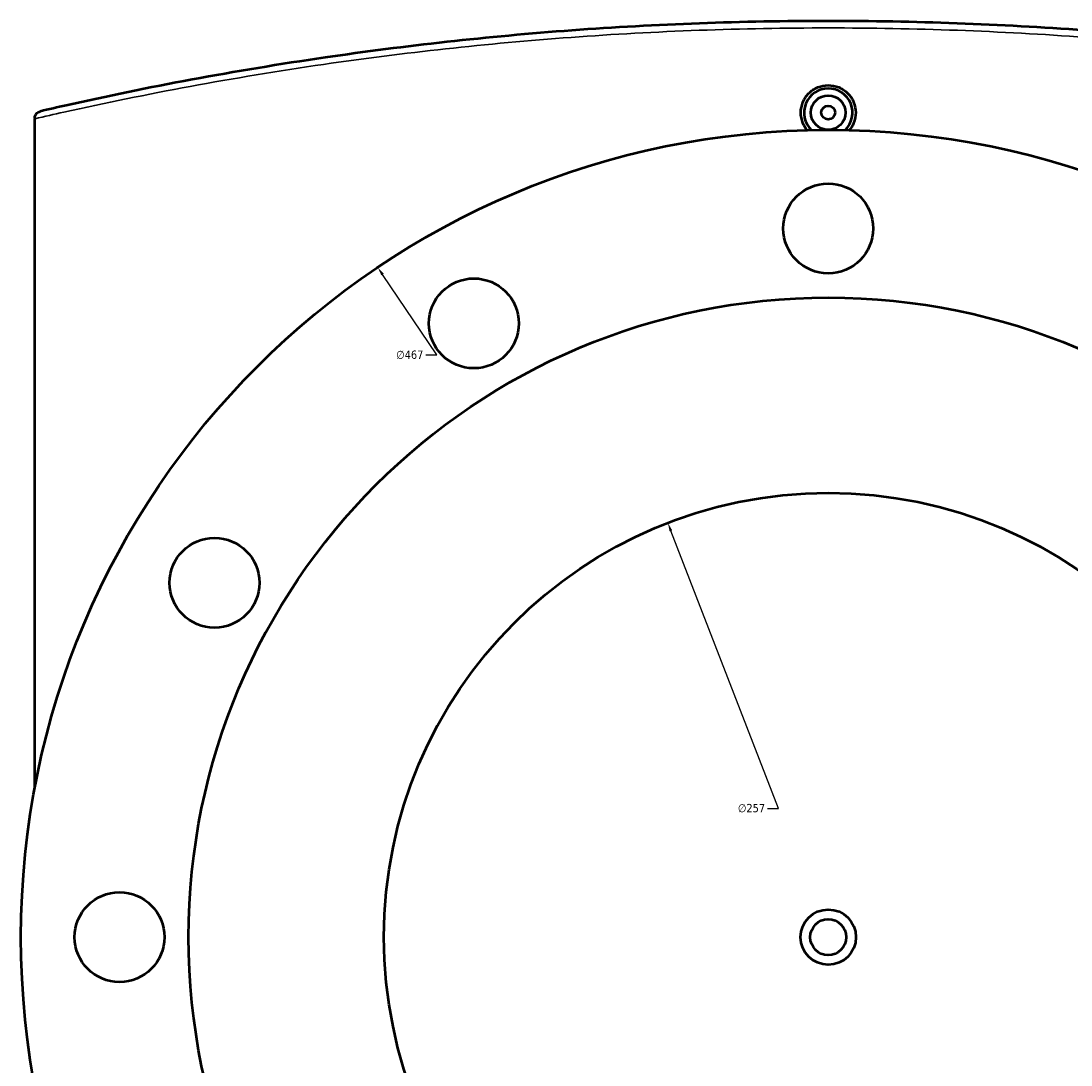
# Model space of a CAD drawing. Header units: millimetres. Extents: x -634 to 1182, y -305 to 944.
# Tile 10 of 13: x 207 to 511, y 622 to 924. Entities that reach past the tile are written whole.
import ezdxf

# ---------------------------------------------------------------- set-up
doc = ezdxf.new("R2010")
doc.units = ezdxf.units.MM
for name, color, linetype, lineweight in [('Dimension (ANSI)', 7, 'Continuous', 25), ('Visible (ANSI)', 7, 'Continuous', 50), ('Visible Narrow (ANSI)', 7, 'Continuous', 35)]:
    doc.layers.add(name, color=color, linetype=linetype, lineweight=lineweight)
doc.styles.add('Note Text (ANSI)', font='tahoma.ttf')
doc.dimstyles.new('Default - mm (ANSI)', dxfattribs={"dimtxt": 2.4, "dimasz": 2.5, "dimexe": 3.175, "dimexo": 1.6002, "dimgap": 0.8, "dimtad": 0, "dimtoh": 1, "dimdec": 0, "dimrnd": 1e-08, "dimzin": 4, "dimdsep": 46, "dimtxsty": 'Note Text (ANSI)', "dimcen": 0.09, "dimdle": 10, "dimclrd": 256, "dimclre": 256, "dimclrt": 5, "dimadec": 1, "dimazin": 1, "dimtfac": 1.27, "dimtofl": 0, "dimtmove": 0, "dimatfit": 3, "dimfxl": 1, "dimtolj": 1, "dimtzin": 4, "dimlwd": -1, "dimlwe": -1, "dimarcsym": 0})

# ---------------------------------------------------------------- blocks, each defined once
blk = doc.blocks.new('*D7')
at = {"layer": 'Defpoints', "color": 0, "transparency": 16777216}
for p in [(394.58, 778.54), (487.39, 538.88)]:
    blk.add_point(p, dxfattribs=at)
at = {"layer": 'Dimension (ANSI)', "transparency": 16777216}
for p, q in [((426.56, 695.94), (395.48, 776.21)), ((423.4, 695.94), (426.56, 695.94))]:
    blk.add_line(p, q, dxfattribs=at)
blk.add_solid([(395.87, 776.36), (395.09, 776.06), (394.58, 778.54)], dxfattribs=at)
at = {"layer": 'Dimension (ANSI)', "color": 5, "transparency": 16777216, "insert": (414.84, 697.24), "char_height": 2.4, "attachment_point": 1, "style": 'Note Text (ANSI)'}
blk.add_mtext('\\A1;∅257', dxfattribs=at)
blk = doc.blocks.new('*D8')
at = {"layer": 'Defpoints', "color": 0, "transparency": 16777216}
for p in [(310.66, 852.46), (571.3, 464.96)]:
    blk.add_point(p, dxfattribs=at)
at = {"layer": 'Dimension (ANSI)', "transparency": 16777216}
for p, q in [((327.73, 827.1), (312.06, 850.39)), ((324.56, 827.1), (327.73, 827.1))]:
    blk.add_line(p, q, dxfattribs=at)
blk.add_solid([(312.41, 850.62), (311.71, 850.16), (310.66, 852.46)], dxfattribs=at)
at = {"layer": 'Dimension (ANSI)', "color": 5, "transparency": 16777216, "insert": (316, 828.39), "char_height": 2.4, "attachment_point": 1, "style": 'Note Text (ANSI)'}
blk.add_mtext('\\A1;∅467', dxfattribs=at)

msp = doc.modelspace()

# ---------------------------------------------------------------- linework, layer by layer
at = {"layer": 'Visible (ANSI)'}
for p in [(211.48, 895.63), (211.48, 701.75)]:
    msp.add_line(p, (211.48, 895.42), dxfattribs=at)
for centre, radius in [((440.98, 897.21), 5), ((440.98, 897.21), 2), ((440.98, 658.71), 233.5), ((440.98, 863.71), 13), ((338.48, 836.25), 13), ((440.98, 658.71), 185), ((440.98, 658.71), 128.5), ((263.45, 761.21), 13), ((235.98, 658.71), 13), ((440.98, 658.71), 8), ((440.98, 658.71), 5.2)]:
    msp.add_circle(centre, radius, dxfattribs=at)
msp.add_arc((440.98, 897.21), 7, 313.8237, 226.1763, dxfattribs=at)
for points, knots in [([(668.94, 897.57), (666.45, 898.15), (663.95, 898.72), (637.9, 904.57), (612.78, 909.31), (563.47, 916.51), (539.54, 919.18), (490.72, 922.78), (465.85, 923.71), (440.98, 923.71), (416.11, 923.71), (391.24, 922.78), (342.43, 919.18), (318.49, 916.51), (269.19, 909.31), (244.07, 904.57), (218.02, 898.72), (215.52, 898.15), (213.03, 897.57)], [1.45965, 1.45965, 1.45965, 1.45965, 2.368103, 2.368103, 10.83963, 10.83963, 18.285825, 18.285825, 25.732025, 25.732025, 25.732025, 33.178226, 33.178226, 40.624421, 40.624421, 49.095947, 49.095947, 50.004419, 50.004419, 50.004419, 50.004419]), ([(434.89, 892.13), (434.39, 892.74), (433.96, 893.43), (433.25, 895.15), (433.05, 896.22), (433.05, 897.21), (433.05, 898.21), (433.25, 899.27), (434.06, 901.22), (434.67, 902.12), (436.08, 903.52), (436.97, 904.13), (438.93, 904.94), (439.99, 905.14), (441.98, 905.14), (443.04, 904.94), (445, 904.13), (445.89, 903.52), (447.3, 902.12), (447.91, 901.22), (448.72, 899.27), (448.92, 898.21), (448.92, 897.21)], [4.252894, 4.252894, 4.252894, 4.252894, 4.481106, 4.481106, 4.779946, 4.779946, 4.779946, 5.078722, 5.078722, 5.377497, 5.377497, 5.676215, 5.676215, 5.974933, 5.974933, 6.273651, 6.273651, 6.572369, 6.572369, 6.871145, 6.871145, 7.16992, 7.16992, 7.16992, 7.16992]), ([(211.48, 895.63), (211.48, 895.86), (211.52, 896.09), (211.69, 896.55), (211.82, 896.76), (212.12, 897.1), (212.28, 897.23), (212.63, 897.45), (212.82, 897.53), (213.03, 897.57), (213.03, 897.57), (213.03, 897.57)], [-0.290847, -0.290847, -0.290847, -0.290847, -0.2192261, -0.2192261, -0.1393644, -0.1393644, -0.0703934, -0.0703934, 0, 0, 0.0007212, 0.0007212, 0.0007212, 0.0007212]), ([(448.92, 897.21), (448.92, 896.22), (448.72, 895.15), (448, 893.43), (447.57, 892.74), (447.07, 892.13)], [2.3899732, 2.3899732, 2.3899732, 2.3899732, 2.6888138, 2.6888138, 2.917026, 2.917026, 2.917026, 2.917026])]:
    msp.add_open_spline(points, degree=3, knots=knots, dxfattribs=at)
at = {"layer": 'Visible Narrow (ANSI)'}
msp.add_open_spline([(211.48, 895.42), (214.27, 896.07), (217.08, 896.71), (243.51, 902.61), (268.7, 907.33), (318.15, 914.52), (342.15, 917.19), (391.1, 920.78), (416.04, 921.71), (440.98, 921.71), (465.92, 921.71), (490.86, 920.78), (539.82, 917.19), (563.82, 914.52), (613.27, 907.33), (638.46, 902.61), (664.58, 896.77), (667.09, 896.2), (669.58, 895.63)], degree=3, knots=[-50.113634, -50.113634, -50.113634, -50.113634, -49.095947, -49.095947, -40.624421, -40.624421, -33.178226, -33.178226, -25.732025, -25.732025, -25.732025, -18.285825, -18.285825, -10.83963, -10.83963, -2.368103, -2.368103, -1.45965, -1.45965, -1.45965, -1.45965], dxfattribs=at)

# ---------------------------------------------------------------- dimensions: what is measured, and where the dimension line sits
at = {"layer": 'Dimension (ANSI)'}
for p1, p2, picture, middle in [((571.3, 464.96), (310.66, 852.46), '*D8', (319.88, 827.1)), ((487.39, 538.88), (394.58, 778.54), '*D7', (418.72, 695.94))]:
    dim = msp.add_diameter_dim_2p(p1=p1, p2=p2, dimstyle='Default - mm (ANSI)', override={"dimgap": 0.8, "dimtih": 1, "dimdec": 0, "dimlfac": 1, "dimtol": 0, "dimlim": 0, "dimtp": 0, "dimtm": 0, "dimtdec": 2}, dxfattribs=at)
    dim.commit()
    dim.dimension.update_dxf_attribs({"geometry": picture, "text_midpoint": middle, "dimtype": 163})

doc.saveas('drawing.dxf')
